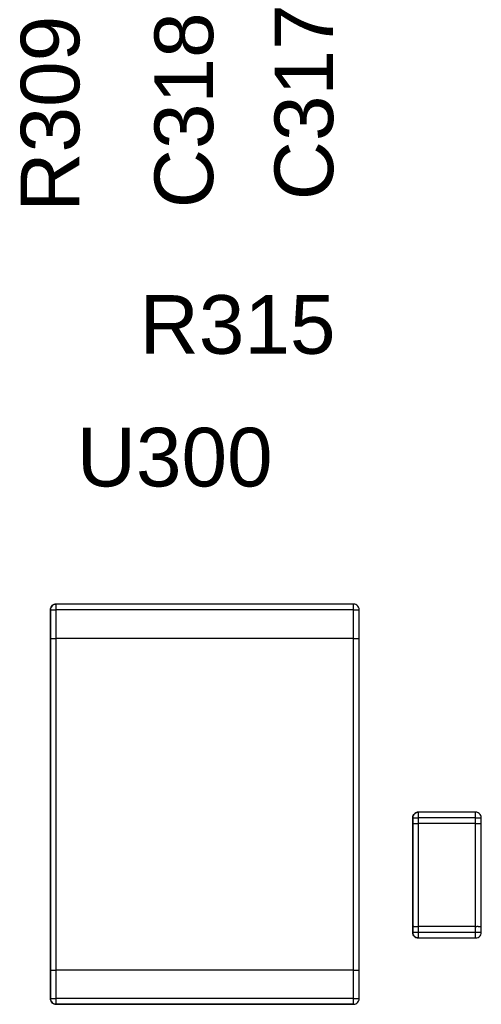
# Model space of a CAD drawing. Header units: inches. Extents: x 0 to 474, y -297 to 0.
# Tile 209 of 256: x 200.22 to 204.26, y -138.02 to -129.41. Entities that reach past the tile are written whole.
import ezdxf

# ---------------------------------------------------------------- set-up
doc = ezdxf.new("R2010")
doc.units = ezdxf.units.IN
doc.header["$MEASUREMENT"] = 0
doc.styles.add('Arial0', font='arial.ttf', dxfattribs={"height": 3.644212})

msp = doc.modelspace()

# ---------------------------------------------------------------- linework, layer by layer
at = {"color": 7, "true_color": 0xffffff}
for p, q in [((200.4898, -134.5708), (200.4908, -134.5598)), ((200.4908, -134.5708), (200.4898, -134.5708)), ((200.4898, -134.5708), (200.4898, -134.8208)), ((200.4898, -134.8208), (200.4898, -134.5708)), ((200.4898, -134.5708), (200.4908, -134.5708)), ((200.4948, -134.5488), (200.4908, -134.5598)), ((200.4908, -134.5598), (200.4948, -134.5488)), ((200.4908, -134.5598), (200.4908, -134.5708)), ((200.4908, -134.5708), (200.4948, -134.5708)), ((200.5008, -134.5398), (200.4948, -134.5488)), ((200.4948, -134.5488), (200.5008, -134.5398)), ((200.4948, -134.5708), (200.5008, -134.5708)), ((200.5088, -134.5318), (200.5008, -134.5398)), ((200.5008, -134.5398), (200.5088, -134.5318)), ((200.5008, -134.5708), (200.5088, -134.5708)), ((200.5178, -134.5258), (200.5088, -134.5318)), ((200.5088, -134.5318), (200.5178, -134.5258)), ((200.5088, -134.5708), (200.5178, -134.5708)), ((200.5288, -134.5218), (200.5178, -134.5258)), ((200.5178, -134.5258), (200.5288, -134.5218)), ((200.5178, -134.5708), (200.5288, -134.5708)), ((200.5398, -134.5208), (200.5288, -134.5218)), ((200.5288, -134.5218), (200.5398, -134.5208)), ((200.5288, -134.5708), (200.5398, -134.5708)), ((203.1398, -134.5208), (200.5398, -134.5208)), ((203.1398, -134.5208), (200.5398, -134.5208)), ((200.5398, -134.5218), (200.5398, -134.5208)), ((200.5398, -134.5258), (200.5398, -134.5218)), ((200.5398, -134.5318), (200.5398, -134.5258)), ((200.5398, -134.5398), (200.5398, -134.5318)), ((200.5398, -134.5488), (200.5398, -134.5398)), ((200.5398, -134.5598), (200.5398, -134.5488)), ((200.5398, -134.5708), (200.5398, -134.5598)), ((200.5398, -134.8208), (200.5398, -134.5708)), ((203.1398, -134.5708), (200.5398, -134.5708)), ((203.1508, -134.5218), (203.1398, -134.5208)), ((203.1508, -134.5218), (203.1398, -134.5208)), ((203.1398, -134.5218), (203.1398, -134.5208)), ((203.1398, -134.5258), (203.1398, -134.5218)), ((203.1398, -134.5318), (203.1398, -134.5258)), ((203.1398, -134.5398), (203.1398, -134.5318)), ((203.1398, -134.5488), (203.1398, -134.5398)), ((203.1398, -134.5598), (203.1398, -134.5488)), ((203.1398, -134.5708), (203.1398, -134.5598)), ((203.1398, -134.8208), (203.1398, -134.5708)), ((203.1398, -134.5708), (203.1508, -134.5708)), ((203.1618, -134.5258), (203.1508, -134.5218)), ((203.1618, -134.5258), (203.1508, -134.5218)), ((203.1508, -134.5708), (203.1618, -134.5708)), ((203.1708, -134.5318), (203.1618, -134.5258)), ((203.1708, -134.5318), (203.1618, -134.5258)), ((203.1618, -134.5708), (203.1708, -134.5708)), ((203.1788, -134.5398), (203.1708, -134.5318)), ((203.1788, -134.5398), (203.1708, -134.5318)), ((203.1708, -134.5708), (203.1788, -134.5708)), ((203.1848, -134.5488), (203.1788, -134.5398)), ((203.1848, -134.5488), (203.1788, -134.5398)), ((203.1788, -134.5708), (203.1848, -134.5708)), ((203.1888, -134.5598), (203.1848, -134.5488)), ((203.1888, -134.5598), (203.1848, -134.5488)), ((203.1848, -134.5708), (203.1888, -134.5708)), ((203.1888, -134.5708), (203.1888, -134.5598)), ((203.1898, -134.5708), (203.1888, -134.5598)), ((203.1898, -134.5708), (203.1888, -134.5708)), ((203.1888, -134.5708), (203.1898, -134.5708)), ((203.1898, -134.8208), (203.1898, -134.5708)), ((203.1898, -134.8208), (203.1898, -134.5708)), ((200.4898, -134.8208), (200.4898, -137.7208)), ((200.4898, -134.8208), (200.4908, -134.8208)), ((200.4898, -137.7208), (200.4898, -134.8208)), ((200.4898, -134.8208), (200.4908, -134.8208)), ((200.4908, -134.8208), (200.4948, -134.8208)), ((200.4908, -134.8208), (200.4948, -134.8208)), ((200.4948, -134.8208), (200.5008, -134.8208)), ((200.4948, -134.8208), (200.5008, -134.8208)), ((200.5008, -134.8208), (200.5088, -134.8208)), ((200.5008, -134.8208), (200.5088, -134.8208)), ((200.5088, -134.8208), (200.5178, -134.8208)), ((200.5088, -134.8208), (200.5178, -134.8208)), ((200.5178, -134.8208), (200.5288, -134.8208)), ((200.5178, -134.8208), (200.5288, -134.8208)), ((200.5288, -134.8208), (200.5398, -134.8208)), ((200.5288, -134.8208), (200.5398, -134.8208)), ((203.1398, -134.8208), (200.5398, -134.8208)), ((203.1398, -134.8208), (200.5398, -134.8208)), ((200.5398, -137.7208), (200.5398, -134.8208)), ((203.1398, -134.8208), (203.1508, -134.8208)), ((203.1398, -134.8208), (203.1508, -134.8208)), ((203.1398, -137.7208), (203.1398, -134.8208)), ((203.1508, -134.8208), (203.1618, -134.8208)), ((203.1508, -134.8208), (203.1618, -134.8208)), ((203.1618, -134.8208), (203.1708, -134.8208)), ((203.1618, -134.8208), (203.1708, -134.8208)), ((203.1708, -134.8208), (203.1788, -134.8208)), ((203.1708, -134.8208), (203.1788, -134.8208)), ((203.1788, -134.8208), (203.1848, -134.8208)), ((203.1788, -134.8208), (203.1848, -134.8208)), ((203.1848, -134.8208), (203.1888, -134.8208)), ((203.1848, -134.8208), (203.1888, -134.8208)), ((203.1888, -134.8208), (203.1898, -134.8208)), ((203.1888, -134.8208), (203.1898, -134.8208)), ((203.1898, -137.7208), (203.1898, -134.8208)), ((203.1898, -137.7208), (203.1898, -134.8208)), ((203.6583, -136.3908), (203.6593, -136.3798)), ((203.6633, -136.3688), (203.6593, -136.3798)), ((203.6593, -136.3798), (203.6633, -136.3688)), ((203.6593, -136.3798), (203.6593, -136.3908)), ((203.6693, -136.3598), (203.6633, -136.3688)), ((203.6633, -136.3688), (203.6693, -136.3598)), ((203.6773, -136.3518), (203.6693, -136.3598)), ((203.6693, -136.3598), (203.6773, -136.3518)), ((203.6863, -136.3458), (203.6773, -136.3518)), ((203.6773, -136.3518), (203.6863, -136.3458)), ((203.6973, -136.3418), (203.6863, -136.3458)), ((203.6863, -136.3458), (203.6973, -136.3418)), ((203.7083, -136.3408), (203.6973, -136.3418)), ((203.6973, -136.3418), (203.7083, -136.3408)), ((204.2083, -136.3408), (203.7083, -136.3408)), ((204.2083, -136.3408), (203.7083, -136.3408)), ((203.7083, -136.3418), (203.7083, -136.3408)), ((203.7083, -136.3458), (203.7083, -136.3418)), ((203.7083, -136.3518), (203.7083, -136.3458)), ((203.7083, -136.3598), (203.7083, -136.3518)), ((203.7083, -136.3688), (203.7083, -136.3598)), ((203.7083, -136.3798), (203.7083, -136.3688)), ((203.7083, -136.3908), (203.7083, -136.3798)), ((204.2193, -136.3418), (204.2083, -136.3408)), ((204.2193, -136.3418), (204.2083, -136.3408)), ((204.2083, -136.3418), (204.2083, -136.3408)), ((204.2083, -136.3458), (204.2083, -136.3418)), ((204.2083, -136.3518), (204.2083, -136.3458)), ((204.2083, -136.3598), (204.2083, -136.3518)), ((204.2083, -136.3688), (204.2083, -136.3598)), ((204.2083, -136.3798), (204.2083, -136.3688)), ((204.2083, -136.3908), (204.2083, -136.3798)), ((204.2303, -136.3458), (204.2193, -136.3418)), ((204.2303, -136.3458), (204.2193, -136.3418)), ((204.2393, -136.3518), (204.2303, -136.3458)), ((204.2393, -136.3518), (204.2303, -136.3458)), ((204.2473, -136.3598), (204.2393, -136.3518)), ((204.2473, -136.3598), (204.2393, -136.3518)), ((204.2533, -136.3688), (204.2473, -136.3598)), ((204.2533, -136.3688), (204.2473, -136.3598)), ((204.2573, -136.3798), (204.2533, -136.3688)), ((204.2573, -136.3798), (204.2533, -136.3688)), ((204.2573, -136.3908), (204.2573, -136.3798)), ((204.2583, -136.3908), (204.2573, -136.3798)), ((203.6593, -136.3908), (203.6583, -136.3908)), ((203.6583, -136.3908), (203.6583, -136.4408)), ((203.6583, -136.4408), (203.6583, -136.3908)), ((203.6583, -136.3908), (203.6593, -136.3908)), ((203.6583, -136.4408), (203.6583, -137.3408)), ((203.6583, -136.4408), (203.6593, -136.4408)), ((203.6583, -137.3408), (203.6583, -136.4408)), ((203.6583, -136.4408), (203.6593, -136.4408)), ((203.6593, -136.3908), (203.6633, -136.3908)), ((203.6593, -136.4408), (203.6633, -136.4408)), ((203.6593, -136.4408), (203.6633, -136.4408)), ((203.6633, -136.3908), (203.6693, -136.3908)), ((203.6633, -136.4408), (203.6693, -136.4408)), ((203.6633, -136.4408), (203.6693, -136.4408)), ((203.6693, -136.3908), (203.6773, -136.3908)), ((203.6693, -136.4408), (203.6773, -136.4408)), ((203.6693, -136.4408), (203.6773, -136.4408)), ((203.6773, -136.3908), (203.6863, -136.3908)), ((203.6773, -136.4408), (203.6863, -136.4408)), ((203.6773, -136.4408), (203.6863, -136.4408)), ((203.6863, -136.3908), (203.6973, -136.3908)), ((203.6863, -136.4408), (203.6973, -136.4408)), ((203.6863, -136.4408), (203.6973, -136.4408)), ((203.6973, -136.3908), (203.7083, -136.3908)), ((203.6973, -136.4408), (203.7083, -136.4408)), ((203.6973, -136.4408), (203.7083, -136.4408)), ((203.7083, -136.4408), (203.7083, -136.3908)), ((204.2083, -136.3908), (203.7083, -136.3908)), ((204.2083, -136.4408), (203.7083, -136.4408)), ((204.2083, -136.4408), (203.7083, -136.4408)), ((203.7083, -137.3408), (203.7083, -136.4408)), ((204.2083, -136.4408), (204.2083, -136.3908)), ((204.2083, -136.3908), (204.2193, -136.3908)), ((204.2083, -136.4408), (204.2193, -136.4408)), ((204.2083, -136.4408), (204.2193, -136.4408)), ((204.2083, -137.3408), (204.2083, -136.4408)), ((204.2193, -136.3908), (204.2303, -136.3908)), ((204.2193, -136.4408), (204.2303, -136.4408)), ((204.2193, -136.4408), (204.2303, -136.4408)), ((204.2303, -136.3908), (204.2393, -136.3908)), ((204.2303, -136.4408), (204.2393, -136.4408)), ((204.2303, -136.4408), (204.2393, -136.4408)), ((204.2393, -136.3908), (204.2473, -136.3908)), ((204.2393, -136.4408), (204.2473, -136.4408)), ((204.2393, -136.4408), (204.2473, -136.4408)), ((204.2473, -136.3908), (204.2533, -136.3908)), ((204.2473, -136.4408), (204.2533, -136.4408)), ((204.2473, -136.4408), (204.2533, -136.4408)), ((204.2533, -136.3908), (204.2573, -136.3908)), ((204.2533, -136.4408), (204.2573, -136.4408)), ((204.2533, -136.4408), (204.2573, -136.4408)), ((204.2583, -136.3908), (204.2573, -136.3908)), ((204.2573, -136.3908), (204.2583, -136.3908)), ((204.2573, -136.4408), (204.2583, -136.4408)), ((204.2573, -136.4408), (204.2583, -136.4408)), ((204.2583, -136.4408), (204.2583, -136.3908)), ((204.2583, -136.4408), (204.2583, -136.3908)), ((204.2583, -137.3408), (204.2583, -136.4408)), ((204.2583, -137.3408), (204.2583, -136.4408)), ((203.6583, -137.3408), (203.6583, -137.3908)), ((203.6583, -137.3408), (203.6593, -137.3408)), ((203.6583, -137.3908), (203.6583, -137.3408)), ((203.6583, -137.3408), (203.6593, -137.3408)), ((203.6583, -137.3908), (203.6593, -137.4018)), ((203.6593, -137.4018), (203.6583, -137.3908)), ((203.6583, -137.3908), (203.6593, -137.3908)), ((203.6593, -137.3408), (203.6633, -137.3408)), ((203.6593, -137.3408), (203.6633, -137.3408)), ((203.6593, -137.3908), (203.6633, -137.3908)), ((203.6593, -137.4018), (203.6633, -137.4128)), ((203.6633, -137.4128), (203.6593, -137.4018)), ((203.6693, -137.3408), (203.6633, -137.3408)), ((203.6693, -137.3408), (203.6633, -137.3408)), ((203.6633, -137.3908), (203.6693, -137.3908)), ((203.6633, -137.4128), (203.6693, -137.4218)), ((203.6693, -137.4218), (203.6633, -137.4128)), ((203.6693, -137.3408), (203.6773, -137.3408)), ((203.6693, -137.3408), (203.6773, -137.3408)), ((203.6693, -137.3908), (203.6773, -137.3908)), ((203.6773, -137.3408), (203.6863, -137.3408)), ((203.6773, -137.3408), (203.6863, -137.3408)), ((203.6773, -137.3908), (203.6863, -137.3908)), ((203.6863, -137.3408), (203.6973, -137.3408)), ((203.6863, -137.3408), (203.6973, -137.3408)), ((203.6863, -137.3908), (203.6973, -137.3908)), ((203.6973, -137.3408), (203.7083, -137.3408)), ((203.6973, -137.3408), (203.7083, -137.3408)), ((203.6973, -137.3908), (203.7083, -137.3908)), ((204.2083, -137.3408), (203.7083, -137.3408)), ((204.2083, -137.3408), (203.7083, -137.3408)), ((203.7083, -137.3908), (203.7083, -137.3408)), ((203.7083, -137.4018), (203.7083, -137.3908)), ((203.7083, -137.3908), (204.2083, -137.3908)), ((203.7083, -137.4128), (203.7083, -137.4018)), ((203.7083, -137.4218), (203.7083, -137.4128)), ((204.2083, -137.3408), (204.2193, -137.3408)), ((204.2083, -137.3408), (204.2193, -137.3408)), ((204.2083, -137.3908), (204.2083, -137.3408)), ((204.2083, -137.3908), (204.2193, -137.3908)), ((204.2083, -137.4018), (204.2083, -137.3908)), ((204.2083, -137.4128), (204.2083, -137.4018)), ((204.2083, -137.4218), (204.2083, -137.4128)), ((204.2303, -137.3408), (204.2193, -137.3408)), ((204.2303, -137.3408), (204.2193, -137.3408)), ((204.2193, -137.3908), (204.2303, -137.3908)), ((204.2303, -137.3408), (204.2393, -137.3408)), ((204.2303, -137.3408), (204.2393, -137.3408)), ((204.2303, -137.3908), (204.2393, -137.3908)), ((204.2393, -137.3408), (204.2473, -137.3408)), ((204.2393, -137.3408), (204.2473, -137.3408)), ((204.2393, -137.3908), (204.2473, -137.3908)), ((204.2473, -137.3408), (204.2533, -137.3408)), ((204.2473, -137.3408), (204.2533, -137.3408)), ((204.2473, -137.3908), (204.2533, -137.3908)), ((204.2473, -137.4218), (204.2533, -137.4128)), ((204.2473, -137.4218), (204.2533, -137.4128)), ((204.2533, -137.3408), (204.2573, -137.3408)), ((204.2533, -137.3408), (204.2573, -137.3408)), ((204.2533, -137.3908), (204.2573, -137.3908)), ((204.2533, -137.4128), (204.2573, -137.4018)), ((204.2533, -137.4128), (204.2573, -137.4018)), ((204.2573, -137.3408), (204.2583, -137.3408)), ((204.2573, -137.3408), (204.2583, -137.3408)), ((204.2573, -137.4018), (204.2583, -137.3908)), ((204.2573, -137.4018), (204.2583, -137.3908)), ((204.2573, -137.3908), (204.2583, -137.3908)), ((204.2583, -137.3908), (204.2583, -137.3408)), ((204.2583, -137.3908), (204.2583, -137.3408)), ((203.6693, -137.4218), (203.6773, -137.4298)), ((203.6773, -137.4298), (203.6693, -137.4218)), ((203.6773, -137.4298), (203.6863, -137.4358)), ((203.6863, -137.4358), (203.6773, -137.4298)), ((203.6863, -137.4358), (203.6973, -137.4398)), ((203.6973, -137.4398), (203.6863, -137.4358)), ((203.6973, -137.4398), (203.7083, -137.4408)), ((203.7083, -137.4408), (203.6973, -137.4398)), ((203.7083, -137.4298), (203.7083, -137.4218)), ((203.7083, -137.4358), (203.7083, -137.4298)), ((203.7083, -137.4398), (203.7083, -137.4358)), ((203.7083, -137.4408), (203.7083, -137.4398)), ((203.7083, -137.4408), (204.2083, -137.4408)), ((203.7083, -137.4408), (204.2083, -137.4408)), ((204.2083, -137.4298), (204.2083, -137.4218)), ((204.2083, -137.4358), (204.2083, -137.4298)), ((204.2083, -137.4398), (204.2083, -137.4358)), ((204.2083, -137.4408), (204.2193, -137.4398)), ((204.2083, -137.4408), (204.2193, -137.4398)), ((204.2083, -137.4408), (204.2083, -137.4398)), ((204.2193, -137.4398), (204.2303, -137.4358)), ((204.2193, -137.4398), (204.2303, -137.4358)), ((204.2303, -137.4358), (204.2393, -137.4298)), ((204.2303, -137.4358), (204.2393, -137.4298)), ((204.2393, -137.4298), (204.2473, -137.4218)), ((204.2393, -137.4298), (204.2473, -137.4218)), ((200.4898, -137.7208), (200.4898, -137.9708)), ((200.4898, -137.7208), (200.4908, -137.7208)), ((200.4898, -137.9708), (200.4898, -137.7208)), ((200.4898, -137.7208), (200.4908, -137.7208)), ((200.4908, -137.7208), (200.4948, -137.7208)), ((200.4908, -137.7208), (200.4948, -137.7208)), ((200.4948, -137.7208), (200.5008, -137.7208)), ((200.4948, -137.7208), (200.5008, -137.7208)), ((200.5008, -137.7208), (200.5088, -137.7208)), ((200.5008, -137.7208), (200.5088, -137.7208)), ((200.5088, -137.7208), (200.5178, -137.7208)), ((200.5088, -137.7208), (200.5178, -137.7208)), ((200.5178, -137.7208), (200.5288, -137.7208)), ((200.5178, -137.7208), (200.5288, -137.7208)), ((200.5288, -137.7208), (200.5398, -137.7208)), ((200.5288, -137.7208), (200.5398, -137.7208)), ((203.1398, -137.7208), (200.5398, -137.7208)), ((203.1398, -137.7208), (200.5398, -137.7208)), ((200.5398, -137.9708), (200.5398, -137.7208)), ((203.1398, -137.7208), (203.1508, -137.7208)), ((203.1398, -137.7208), (203.1508, -137.7208)), ((203.1398, -137.9708), (203.1398, -137.7208)), ((203.1508, -137.7208), (203.1618, -137.7208)), ((203.1508, -137.7208), (203.1618, -137.7208)), ((203.1618, -137.7208), (203.1708, -137.7208)), ((203.1618, -137.7208), (203.1708, -137.7208)), ((203.1708, -137.7208), (203.1788, -137.7208)), ((203.1708, -137.7208), (203.1788, -137.7208)), ((203.1788, -137.7208), (203.1848, -137.7208)), ((203.1788, -137.7208), (203.1848, -137.7208)), ((203.1848, -137.7208), (203.1888, -137.7208)), ((203.1848, -137.7208), (203.1888, -137.7208)), ((203.1888, -137.7208), (203.1898, -137.7208)), ((203.1888, -137.7208), (203.1898, -137.7208)), ((203.1898, -137.9708), (203.1898, -137.7208)), ((203.1898, -137.9708), (203.1898, -137.7208)), ((200.4898, -137.9708), (200.4908, -137.9818)), ((200.4908, -137.9818), (200.4898, -137.9708)), ((200.4898, -137.9708), (200.4908, -137.9708)), ((200.4908, -137.9708), (200.4948, -137.9708)), ((200.4908, -137.9818), (200.4948, -137.9928)), ((200.4948, -137.9928), (200.4908, -137.9818)), ((200.4948, -137.9708), (200.5008, -137.9708)), ((200.4948, -137.9928), (200.5008, -138.0018)), ((200.5008, -138.0018), (200.4948, -137.9928)), ((200.5008, -137.9708), (200.5088, -137.9708)), ((200.5008, -138.0018), (200.5088, -138.0098)), ((200.5088, -138.0098), (200.5008, -138.0018)), ((200.5088, -137.9708), (200.5178, -137.9708)), ((200.5088, -138.0098), (200.5178, -138.0158)), ((200.5178, -138.0158), (200.5088, -138.0098)), ((200.5178, -137.9708), (200.5288, -137.9708)), ((200.5178, -138.0158), (200.5288, -138.0198)), ((200.5288, -138.0198), (200.5178, -138.0158)), ((200.5288, -137.9708), (200.5398, -137.9708)), ((200.5398, -137.9818), (200.5398, -137.9708)), ((203.1398, -137.9708), (200.5398, -137.9708)), ((200.5398, -137.9928), (200.5398, -137.9818)), ((200.5398, -138.0018), (200.5398, -137.9928)), ((200.5398, -138.0098), (200.5398, -138.0018)), ((200.5398, -138.0158), (200.5398, -138.0098)), ((200.5398, -138.0198), (200.5398, -138.0158)), ((203.1398, -137.9708), (203.1508, -137.9708)), ((203.1398, -137.9818), (203.1398, -137.9708)), ((203.1398, -137.9928), (203.1398, -137.9818)), ((203.1398, -138.0018), (203.1398, -137.9928)), ((203.1398, -138.0098), (203.1398, -138.0018)), ((203.1398, -138.0158), (203.1398, -138.0098)), ((203.1398, -138.0198), (203.1398, -138.0158)), ((203.1508, -137.9708), (203.1618, -137.9708)), ((203.1508, -138.0198), (203.1618, -138.0158)), ((203.1508, -138.0198), (203.1618, -138.0158)), ((203.1618, -137.9708), (203.1708, -137.9708)), ((203.1618, -138.0158), (203.1708, -138.0098)), ((203.1618, -138.0158), (203.1708, -138.0098)), ((203.1708, -137.9708), (203.1788, -137.9708)), ((203.1708, -138.0098), (203.1788, -138.0018)), ((203.1708, -138.0098), (203.1788, -138.0018)), ((203.1788, -137.9708), (203.1848, -137.9708)), ((203.1788, -138.0018), (203.1848, -137.9928)), ((203.1788, -138.0018), (203.1848, -137.9928)), ((203.1848, -137.9708), (203.1888, -137.9708)), ((203.1848, -137.9928), (203.1888, -137.9818)), ((203.1848, -137.9928), (203.1888, -137.9818)), ((203.1888, -137.9818), (203.1898, -137.9708)), ((203.1888, -137.9818), (203.1898, -137.9708)), ((203.1888, -137.9708), (203.1898, -137.9708)), ((200.5288, -138.0198), (200.5398, -138.0208)), ((200.5398, -138.0208), (200.5288, -138.0198)), ((200.5398, -138.0208), (200.5398, -138.0198)), ((200.5398, -138.0208), (203.1398, -138.0208)), ((203.1398, -138.0208), (200.5398, -138.0208)), ((203.1398, -138.0208), (203.1508, -138.0198)), ((203.1398, -138.0208), (203.1508, -138.0198)), ((203.1398, -138.0208), (203.1398, -138.0198))]:
    msp.add_line(p, q, dxfattribs=at)
at = {"color": 18, "true_color": 0x000000}
for p, q in [((200.4898, -134.5708), (200.4908, -134.5598)), ((200.4908, -134.5708), (200.4898, -134.5708)), ((200.4898, -134.5708), (200.4898, -134.8208)), ((200.4898, -134.8208), (200.4898, -134.5708)), ((200.4898, -134.5708), (200.4908, -134.5708)), ((200.4948, -134.5488), (200.4908, -134.5598)), ((200.4908, -134.5598), (200.4948, -134.5488)), ((200.4908, -134.5598), (200.4908, -134.5708)), ((200.4908, -134.5708), (200.4948, -134.5708)), ((200.5008, -134.5398), (200.4948, -134.5488)), ((200.4948, -134.5488), (200.5008, -134.5398)), ((200.4948, -134.5708), (200.5008, -134.5708)), ((200.5088, -134.5318), (200.5008, -134.5398)), ((200.5008, -134.5398), (200.5088, -134.5318)), ((200.5008, -134.5708), (200.5088, -134.5708)), ((200.5178, -134.5258), (200.5088, -134.5318)), ((200.5088, -134.5318), (200.5178, -134.5258)), ((200.5088, -134.5708), (200.5178, -134.5708)), ((200.5288, -134.5218), (200.5178, -134.5258)), ((200.5178, -134.5258), (200.5288, -134.5218)), ((200.5178, -134.5708), (200.5288, -134.5708)), ((200.5398, -134.5208), (200.5288, -134.5218)), ((200.5288, -134.5218), (200.5398, -134.5208)), ((200.5288, -134.5708), (200.5398, -134.5708)), ((203.1398, -134.5208), (200.5398, -134.5208)), ((203.1398, -134.5208), (200.5398, -134.5208)), ((200.5398, -134.5218), (200.5398, -134.5208)), ((200.5398, -134.5258), (200.5398, -134.5218)), ((200.5398, -134.5318), (200.5398, -134.5258)), ((200.5398, -134.5398), (200.5398, -134.5318)), ((200.5398, -134.5488), (200.5398, -134.5398)), ((200.5398, -134.5598), (200.5398, -134.5488)), ((200.5398, -134.5708), (200.5398, -134.5598)), ((200.5398, -134.8208), (200.5398, -134.5708)), ((203.1398, -134.5708), (200.5398, -134.5708)), ((203.1508, -134.5218), (203.1398, -134.5208)), ((203.1508, -134.5218), (203.1398, -134.5208)), ((203.1398, -134.5218), (203.1398, -134.5208)), ((203.1398, -134.5258), (203.1398, -134.5218)), ((203.1398, -134.5318), (203.1398, -134.5258)), ((203.1398, -134.5398), (203.1398, -134.5318)), ((203.1398, -134.5488), (203.1398, -134.5398)), ((203.1398, -134.5598), (203.1398, -134.5488)), ((203.1398, -134.5708), (203.1398, -134.5598)), ((203.1398, -134.8208), (203.1398, -134.5708)), ((203.1398, -134.5708), (203.1508, -134.5708)), ((203.1618, -134.5258), (203.1508, -134.5218)), ((203.1618, -134.5258), (203.1508, -134.5218)), ((203.1508, -134.5708), (203.1618, -134.5708)), ((203.1708, -134.5318), (203.1618, -134.5258)), ((203.1708, -134.5318), (203.1618, -134.5258)), ((203.1618, -134.5708), (203.1708, -134.5708)), ((203.1788, -134.5398), (203.1708, -134.5318)), ((203.1788, -134.5398), (203.1708, -134.5318)), ((203.1708, -134.5708), (203.1788, -134.5708)), ((203.1848, -134.5488), (203.1788, -134.5398)), ((203.1848, -134.5488), (203.1788, -134.5398)), ((203.1788, -134.5708), (203.1848, -134.5708)), ((203.1888, -134.5598), (203.1848, -134.5488)), ((203.1888, -134.5598), (203.1848, -134.5488)), ((203.1848, -134.5708), (203.1888, -134.5708)), ((203.1888, -134.5708), (203.1888, -134.5598)), ((203.1898, -134.5708), (203.1888, -134.5598)), ((203.1898, -134.5708), (203.1888, -134.5708)), ((203.1888, -134.5708), (203.1898, -134.5708)), ((203.1898, -134.8208), (203.1898, -134.5708)), ((203.1898, -134.8208), (203.1898, -134.5708)), ((200.4898, -134.8208), (200.4898, -137.7208)), ((200.4898, -134.8208), (200.4908, -134.8208)), ((200.4898, -137.7208), (200.4898, -134.8208)), ((200.4898, -134.8208), (200.4908, -134.8208)), ((200.4908, -134.8208), (200.4948, -134.8208)), ((200.4908, -134.8208), (200.4948, -134.8208)), ((200.4948, -134.8208), (200.5008, -134.8208)), ((200.4948, -134.8208), (200.5008, -134.8208)), ((200.5008, -134.8208), (200.5088, -134.8208)), ((200.5008, -134.8208), (200.5088, -134.8208)), ((200.5088, -134.8208), (200.5178, -134.8208)), ((200.5088, -134.8208), (200.5178, -134.8208)), ((200.5178, -134.8208), (200.5288, -134.8208)), ((200.5178, -134.8208), (200.5288, -134.8208)), ((200.5288, -134.8208), (200.5398, -134.8208)), ((200.5288, -134.8208), (200.5398, -134.8208)), ((203.1398, -134.8208), (200.5398, -134.8208)), ((203.1398, -134.8208), (200.5398, -134.8208)), ((200.5398, -137.7208), (200.5398, -134.8208)), ((203.1398, -134.8208), (203.1508, -134.8208)), ((203.1398, -134.8208), (203.1508, -134.8208)), ((203.1398, -137.7208), (203.1398, -134.8208)), ((203.1508, -134.8208), (203.1618, -134.8208)), ((203.1508, -134.8208), (203.1618, -134.8208)), ((203.1618, -134.8208), (203.1708, -134.8208)), ((203.1618, -134.8208), (203.1708, -134.8208)), ((203.1708, -134.8208), (203.1788, -134.8208)), ((203.1708, -134.8208), (203.1788, -134.8208)), ((203.1788, -134.8208), (203.1848, -134.8208)), ((203.1788, -134.8208), (203.1848, -134.8208)), ((203.1848, -134.8208), (203.1888, -134.8208)), ((203.1848, -134.8208), (203.1888, -134.8208)), ((203.1888, -134.8208), (203.1898, -134.8208)), ((203.1888, -134.8208), (203.1898, -134.8208)), ((203.1898, -137.7208), (203.1898, -134.8208)), ((203.1898, -137.7208), (203.1898, -134.8208)), ((203.6583, -136.3908), (203.6593, -136.3798)), ((203.6633, -136.3688), (203.6593, -136.3798)), ((203.6593, -136.3798), (203.6633, -136.3688)), ((203.6593, -136.3798), (203.6593, -136.3908)), ((203.6693, -136.3598), (203.6633, -136.3688)), ((203.6633, -136.3688), (203.6693, -136.3598)), ((203.6773, -136.3518), (203.6693, -136.3598)), ((203.6693, -136.3598), (203.6773, -136.3518)), ((203.6863, -136.3458), (203.6773, -136.3518)), ((203.6773, -136.3518), (203.6863, -136.3458)), ((203.6973, -136.3418), (203.6863, -136.3458)), ((203.6863, -136.3458), (203.6973, -136.3418)), ((203.7083, -136.3408), (203.6973, -136.3418)), ((203.6973, -136.3418), (203.7083, -136.3408)), ((204.2083, -136.3408), (203.7083, -136.3408)), ((204.2083, -136.3408), (203.7083, -136.3408)), ((203.7083, -136.3418), (203.7083, -136.3408)), ((203.7083, -136.3458), (203.7083, -136.3418)), ((203.7083, -136.3518), (203.7083, -136.3458)), ((203.7083, -136.3598), (203.7083, -136.3518)), ((203.7083, -136.3688), (203.7083, -136.3598)), ((203.7083, -136.3798), (203.7083, -136.3688)), ((203.7083, -136.3908), (203.7083, -136.3798)), ((204.2193, -136.3418), (204.2083, -136.3408)), ((204.2193, -136.3418), (204.2083, -136.3408)), ((204.2083, -136.3418), (204.2083, -136.3408)), ((204.2083, -136.3458), (204.2083, -136.3418)), ((204.2083, -136.3518), (204.2083, -136.3458)), ((204.2083, -136.3598), (204.2083, -136.3518)), ((204.2083, -136.3688), (204.2083, -136.3598)), ((204.2083, -136.3798), (204.2083, -136.3688)), ((204.2083, -136.3908), (204.2083, -136.3798)), ((204.2303, -136.3458), (204.2193, -136.3418)), ((204.2303, -136.3458), (204.2193, -136.3418)), ((204.2393, -136.3518), (204.2303, -136.3458)), ((204.2393, -136.3518), (204.2303, -136.3458)), ((204.2473, -136.3598), (204.2393, -136.3518)), ((204.2473, -136.3598), (204.2393, -136.3518)), ((204.2533, -136.3688), (204.2473, -136.3598)), ((204.2533, -136.3688), (204.2473, -136.3598)), ((204.2573, -136.3798), (204.2533, -136.3688)), ((204.2573, -136.3798), (204.2533, -136.3688)), ((204.2573, -136.3908), (204.2573, -136.3798)), ((204.2583, -136.3908), (204.2573, -136.3798)), ((203.6593, -136.3908), (203.6583, -136.3908)), ((203.6583, -136.3908), (203.6583, -136.4408)), ((203.6583, -136.4408), (203.6583, -136.3908)), ((203.6583, -136.3908), (203.6593, -136.3908)), ((203.6583, -136.4408), (203.6583, -137.3408)), ((203.6583, -136.4408), (203.6593, -136.4408)), ((203.6583, -137.3408), (203.6583, -136.4408)), ((203.6583, -136.4408), (203.6593, -136.4408)), ((203.6593, -136.3908), (203.6633, -136.3908)), ((203.6593, -136.4408), (203.6633, -136.4408)), ((203.6593, -136.4408), (203.6633, -136.4408)), ((203.6633, -136.3908), (203.6693, -136.3908)), ((203.6633, -136.4408), (203.6693, -136.4408)), ((203.6633, -136.4408), (203.6693, -136.4408)), ((203.6693, -136.3908), (203.6773, -136.3908)), ((203.6693, -136.4408), (203.6773, -136.4408)), ((203.6693, -136.4408), (203.6773, -136.4408)), ((203.6773, -136.3908), (203.6863, -136.3908)), ((203.6773, -136.4408), (203.6863, -136.4408)), ((203.6773, -136.4408), (203.6863, -136.4408)), ((203.6863, -136.3908), (203.6973, -136.3908)), ((203.6863, -136.4408), (203.6973, -136.4408)), ((203.6863, -136.4408), (203.6973, -136.4408)), ((203.6973, -136.3908), (203.7083, -136.3908)), ((203.6973, -136.4408), (203.7083, -136.4408)), ((203.6973, -136.4408), (203.7083, -136.4408)), ((203.7083, -136.4408), (203.7083, -136.3908)), ((204.2083, -136.3908), (203.7083, -136.3908)), ((204.2083, -136.4408), (203.7083, -136.4408)), ((204.2083, -136.4408), (203.7083, -136.4408)), ((203.7083, -137.3408), (203.7083, -136.4408)), ((204.2083, -136.4408), (204.2083, -136.3908)), ((204.2083, -136.3908), (204.2193, -136.3908)), ((204.2083, -136.4408), (204.2193, -136.4408)), ((204.2083, -136.4408), (204.2193, -136.4408)), ((204.2083, -137.3408), (204.2083, -136.4408)), ((204.2193, -136.3908), (204.2303, -136.3908)), ((204.2193, -136.4408), (204.2303, -136.4408)), ((204.2193, -136.4408), (204.2303, -136.4408)), ((204.2303, -136.3908), (204.2393, -136.3908)), ((204.2303, -136.4408), (204.2393, -136.4408)), ((204.2303, -136.4408), (204.2393, -136.4408)), ((204.2393, -136.3908), (204.2473, -136.3908)), ((204.2393, -136.4408), (204.2473, -136.4408)), ((204.2393, -136.4408), (204.2473, -136.4408)), ((204.2473, -136.3908), (204.2533, -136.3908)), ((204.2473, -136.4408), (204.2533, -136.4408)), ((204.2473, -136.4408), (204.2533, -136.4408)), ((204.2533, -136.3908), (204.2573, -136.3908)), ((204.2533, -136.4408), (204.2573, -136.4408)), ((204.2533, -136.4408), (204.2573, -136.4408)), ((204.2583, -136.3908), (204.2573, -136.3908)), ((204.2573, -136.3908), (204.2583, -136.3908)), ((204.2573, -136.4408), (204.2583, -136.4408)), ((204.2573, -136.4408), (204.2583, -136.4408)), ((204.2583, -136.4408), (204.2583, -136.3908)), ((204.2583, -136.4408), (204.2583, -136.3908)), ((204.2583, -137.3408), (204.2583, -136.4408)), ((204.2583, -137.3408), (204.2583, -136.4408)), ((203.6583, -137.3408), (203.6583, -137.3908)), ((203.6583, -137.3408), (203.6593, -137.3408)), ((203.6583, -137.3908), (203.6583, -137.3408)), ((203.6583, -137.3408), (203.6593, -137.3408)), ((203.6583, -137.3908), (203.6593, -137.4018)), ((203.6593, -137.4018), (203.6583, -137.3908)), ((203.6583, -137.3908), (203.6593, -137.3908)), ((203.6593, -137.3408), (203.6633, -137.3408)), ((203.6593, -137.3408), (203.6633, -137.3408)), ((203.6593, -137.3908), (203.6633, -137.3908)), ((203.6593, -137.4018), (203.6633, -137.4128)), ((203.6633, -137.4128), (203.6593, -137.4018)), ((203.6693, -137.3408), (203.6633, -137.3408)), ((203.6693, -137.3408), (203.6633, -137.3408)), ((203.6633, -137.3908), (203.6693, -137.3908)), ((203.6633, -137.4128), (203.6693, -137.4218)), ((203.6693, -137.4218), (203.6633, -137.4128)), ((203.6693, -137.3408), (203.6773, -137.3408)), ((203.6693, -137.3408), (203.6773, -137.3408)), ((203.6693, -137.3908), (203.6773, -137.3908)), ((203.6773, -137.3408), (203.6863, -137.3408)), ((203.6773, -137.3408), (203.6863, -137.3408)), ((203.6773, -137.3908), (203.6863, -137.3908)), ((203.6863, -137.3408), (203.6973, -137.3408)), ((203.6863, -137.3408), (203.6973, -137.3408)), ((203.6863, -137.3908), (203.6973, -137.3908)), ((203.6973, -137.3408), (203.7083, -137.3408)), ((203.6973, -137.3408), (203.7083, -137.3408)), ((203.6973, -137.3908), (203.7083, -137.3908)), ((204.2083, -137.3408), (203.7083, -137.3408)), ((204.2083, -137.3408), (203.7083, -137.3408)), ((203.7083, -137.3908), (203.7083, -137.3408)), ((203.7083, -137.4018), (203.7083, -137.3908)), ((203.7083, -137.3908), (204.2083, -137.3908)), ((203.7083, -137.4128), (203.7083, -137.4018)), ((203.7083, -137.4218), (203.7083, -137.4128)), ((204.2083, -137.3408), (204.2193, -137.3408)), ((204.2083, -137.3408), (204.2193, -137.3408)), ((204.2083, -137.3908), (204.2083, -137.3408)), ((204.2083, -137.3908), (204.2193, -137.3908)), ((204.2083, -137.4018), (204.2083, -137.3908)), ((204.2083, -137.4128), (204.2083, -137.4018)), ((204.2083, -137.4218), (204.2083, -137.4128)), ((204.2303, -137.3408), (204.2193, -137.3408)), ((204.2303, -137.3408), (204.2193, -137.3408)), ((204.2193, -137.3908), (204.2303, -137.3908)), ((204.2303, -137.3408), (204.2393, -137.3408)), ((204.2303, -137.3408), (204.2393, -137.3408)), ((204.2303, -137.3908), (204.2393, -137.3908)), ((204.2393, -137.3408), (204.2473, -137.3408)), ((204.2393, -137.3408), (204.2473, -137.3408)), ((204.2393, -137.3908), (204.2473, -137.3908)), ((204.2473, -137.3408), (204.2533, -137.3408)), ((204.2473, -137.3408), (204.2533, -137.3408)), ((204.2473, -137.3908), (204.2533, -137.3908)), ((204.2473, -137.4218), (204.2533, -137.4128)), ((204.2473, -137.4218), (204.2533, -137.4128)), ((204.2533, -137.3408), (204.2573, -137.3408)), ((204.2533, -137.3408), (204.2573, -137.3408)), ((204.2533, -137.3908), (204.2573, -137.3908)), ((204.2533, -137.4128), (204.2573, -137.4018)), ((204.2533, -137.4128), (204.2573, -137.4018)), ((204.2573, -137.3408), (204.2583, -137.3408)), ((204.2573, -137.3408), (204.2583, -137.3408)), ((204.2573, -137.4018), (204.2583, -137.3908)), ((204.2573, -137.4018), (204.2583, -137.3908)), ((204.2573, -137.3908), (204.2583, -137.3908)), ((204.2583, -137.3908), (204.2583, -137.3408)), ((204.2583, -137.3908), (204.2583, -137.3408)), ((203.6693, -137.4218), (203.6773, -137.4298)), ((203.6773, -137.4298), (203.6693, -137.4218)), ((203.6773, -137.4298), (203.6863, -137.4358)), ((203.6863, -137.4358), (203.6773, -137.4298)), ((203.6863, -137.4358), (203.6973, -137.4398)), ((203.6973, -137.4398), (203.6863, -137.4358)), ((203.6973, -137.4398), (203.7083, -137.4408)), ((203.7083, -137.4408), (203.6973, -137.4398)), ((203.7083, -137.4298), (203.7083, -137.4218)), ((203.7083, -137.4358), (203.7083, -137.4298)), ((203.7083, -137.4398), (203.7083, -137.4358)), ((203.7083, -137.4408), (203.7083, -137.4398)), ((203.7083, -137.4408), (204.2083, -137.4408)), ((203.7083, -137.4408), (204.2083, -137.4408)), ((204.2083, -137.4298), (204.2083, -137.4218)), ((204.2083, -137.4358), (204.2083, -137.4298)), ((204.2083, -137.4398), (204.2083, -137.4358)), ((204.2083, -137.4408), (204.2193, -137.4398)), ((204.2083, -137.4408), (204.2193, -137.4398)), ((204.2083, -137.4408), (204.2083, -137.4398)), ((204.2193, -137.4398), (204.2303, -137.4358)), ((204.2193, -137.4398), (204.2303, -137.4358)), ((204.2303, -137.4358), (204.2393, -137.4298)), ((204.2303, -137.4358), (204.2393, -137.4298)), ((204.2393, -137.4298), (204.2473, -137.4218)), ((204.2393, -137.4298), (204.2473, -137.4218)), ((200.4898, -137.7208), (200.4898, -137.9708)), ((200.4898, -137.7208), (200.4908, -137.7208)), ((200.4898, -137.9708), (200.4898, -137.7208)), ((200.4898, -137.7208), (200.4908, -137.7208)), ((200.4908, -137.7208), (200.4948, -137.7208)), ((200.4908, -137.7208), (200.4948, -137.7208)), ((200.4948, -137.7208), (200.5008, -137.7208)), ((200.4948, -137.7208), (200.5008, -137.7208)), ((200.5008, -137.7208), (200.5088, -137.7208)), ((200.5008, -137.7208), (200.5088, -137.7208)), ((200.5088, -137.7208), (200.5178, -137.7208)), ((200.5088, -137.7208), (200.5178, -137.7208)), ((200.5178, -137.7208), (200.5288, -137.7208)), ((200.5178, -137.7208), (200.5288, -137.7208)), ((200.5288, -137.7208), (200.5398, -137.7208)), ((200.5288, -137.7208), (200.5398, -137.7208)), ((203.1398, -137.7208), (200.5398, -137.7208)), ((203.1398, -137.7208), (200.5398, -137.7208)), ((200.5398, -137.9708), (200.5398, -137.7208)), ((203.1398, -137.7208), (203.1508, -137.7208)), ((203.1398, -137.7208), (203.1508, -137.7208)), ((203.1398, -137.9708), (203.1398, -137.7208)), ((203.1508, -137.7208), (203.1618, -137.7208)), ((203.1508, -137.7208), (203.1618, -137.7208)), ((203.1618, -137.7208), (203.1708, -137.7208)), ((203.1618, -137.7208), (203.1708, -137.7208)), ((203.1708, -137.7208), (203.1788, -137.7208)), ((203.1708, -137.7208), (203.1788, -137.7208)), ((203.1788, -137.7208), (203.1848, -137.7208)), ((203.1788, -137.7208), (203.1848, -137.7208)), ((203.1848, -137.7208), (203.1888, -137.7208)), ((203.1848, -137.7208), (203.1888, -137.7208)), ((203.1888, -137.7208), (203.1898, -137.7208)), ((203.1888, -137.7208), (203.1898, -137.7208)), ((203.1898, -137.9708), (203.1898, -137.7208)), ((203.1898, -137.9708), (203.1898, -137.7208)), ((200.4898, -137.9708), (200.4908, -137.9818)), ((200.4908, -137.9818), (200.4898, -137.9708)), ((200.4898, -137.9708), (200.4908, -137.9708)), ((200.4908, -137.9708), (200.4948, -137.9708)), ((200.4908, -137.9818), (200.4948, -137.9928)), ((200.4948, -137.9928), (200.4908, -137.9818)), ((200.4948, -137.9708), (200.5008, -137.9708)), ((200.4948, -137.9928), (200.5008, -138.0018)), ((200.5008, -138.0018), (200.4948, -137.9928)), ((200.5008, -137.9708), (200.5088, -137.9708)), ((200.5008, -138.0018), (200.5088, -138.0098)), ((200.5088, -138.0098), (200.5008, -138.0018)), ((200.5088, -137.9708), (200.5178, -137.9708)), ((200.5088, -138.0098), (200.5178, -138.0158)), ((200.5178, -138.0158), (200.5088, -138.0098)), ((200.5178, -137.9708), (200.5288, -137.9708)), ((200.5178, -138.0158), (200.5288, -138.0198)), ((200.5288, -138.0198), (200.5178, -138.0158)), ((200.5288, -137.9708), (200.5398, -137.9708)), ((200.5398, -137.9818), (200.5398, -137.9708)), ((203.1398, -137.9708), (200.5398, -137.9708)), ((200.5398, -137.9928), (200.5398, -137.9818)), ((200.5398, -138.0018), (200.5398, -137.9928)), ((200.5398, -138.0098), (200.5398, -138.0018)), ((200.5398, -138.0158), (200.5398, -138.0098)), ((200.5398, -138.0198), (200.5398, -138.0158)), ((203.1398, -137.9708), (203.1508, -137.9708)), ((203.1398, -137.9818), (203.1398, -137.9708)), ((203.1398, -137.9928), (203.1398, -137.9818)), ((203.1398, -138.0018), (203.1398, -137.9928)), ((203.1398, -138.0098), (203.1398, -138.0018)), ((203.1398, -138.0158), (203.1398, -138.0098)), ((203.1398, -138.0198), (203.1398, -138.0158)), ((203.1508, -137.9708), (203.1618, -137.9708)), ((203.1508, -138.0198), (203.1618, -138.0158)), ((203.1508, -138.0198), (203.1618, -138.0158)), ((203.1618, -137.9708), (203.1708, -137.9708)), ((203.1618, -138.0158), (203.1708, -138.0098)), ((203.1618, -138.0158), (203.1708, -138.0098)), ((203.1708, -137.9708), (203.1788, -137.9708)), ((203.1708, -138.0098), (203.1788, -138.0018)), ((203.1708, -138.0098), (203.1788, -138.0018)), ((203.1788, -137.9708), (203.1848, -137.9708)), ((203.1788, -138.0018), (203.1848, -137.9928)), ((203.1788, -138.0018), (203.1848, -137.9928)), ((203.1848, -137.9708), (203.1888, -137.9708)), ((203.1848, -137.9928), (203.1888, -137.9818)), ((203.1848, -137.9928), (203.1888, -137.9818)), ((203.1888, -137.9818), (203.1898, -137.9708)), ((203.1888, -137.9818), (203.1898, -137.9708)), ((203.1888, -137.9708), (203.1898, -137.9708)), ((200.5288, -138.0198), (200.5398, -138.0208)), ((200.5398, -138.0208), (200.5288, -138.0198)), ((200.5398, -138.0208), (200.5398, -138.0198)), ((200.5398, -138.0208), (203.1398, -138.0208)), ((203.1398, -138.0208), (200.5398, -138.0208)), ((203.1398, -138.0208), (203.1508, -138.0198)), ((203.1398, -138.0208), (203.1508, -138.0198)), ((203.1398, -138.0208), (203.1398, -138.0198))]:
    msp.add_line(p, q, dxfattribs=at)

# ---------------------------------------------------------------- texts
at = {"color": 18, "true_color": 0x000000, "style": 'Arial0'}
for s, p in [('C318', (201.9124, -131.0595)), ('C317', (202.9624, -130.9895)), ('R309', (200.7424, -131.0894))]:
    msp.add_text(s, height=0.51293, rotation=90, dxfattribs=at).set_placement(p)
for s, p in [('R315', (201.2701, -132.3324)), ('U300', (200.7202, -133.4924))]:
    msp.add_text(s, height=0.51293, dxfattribs=at).set_placement(p)

doc.saveas('drawing.dxf')
